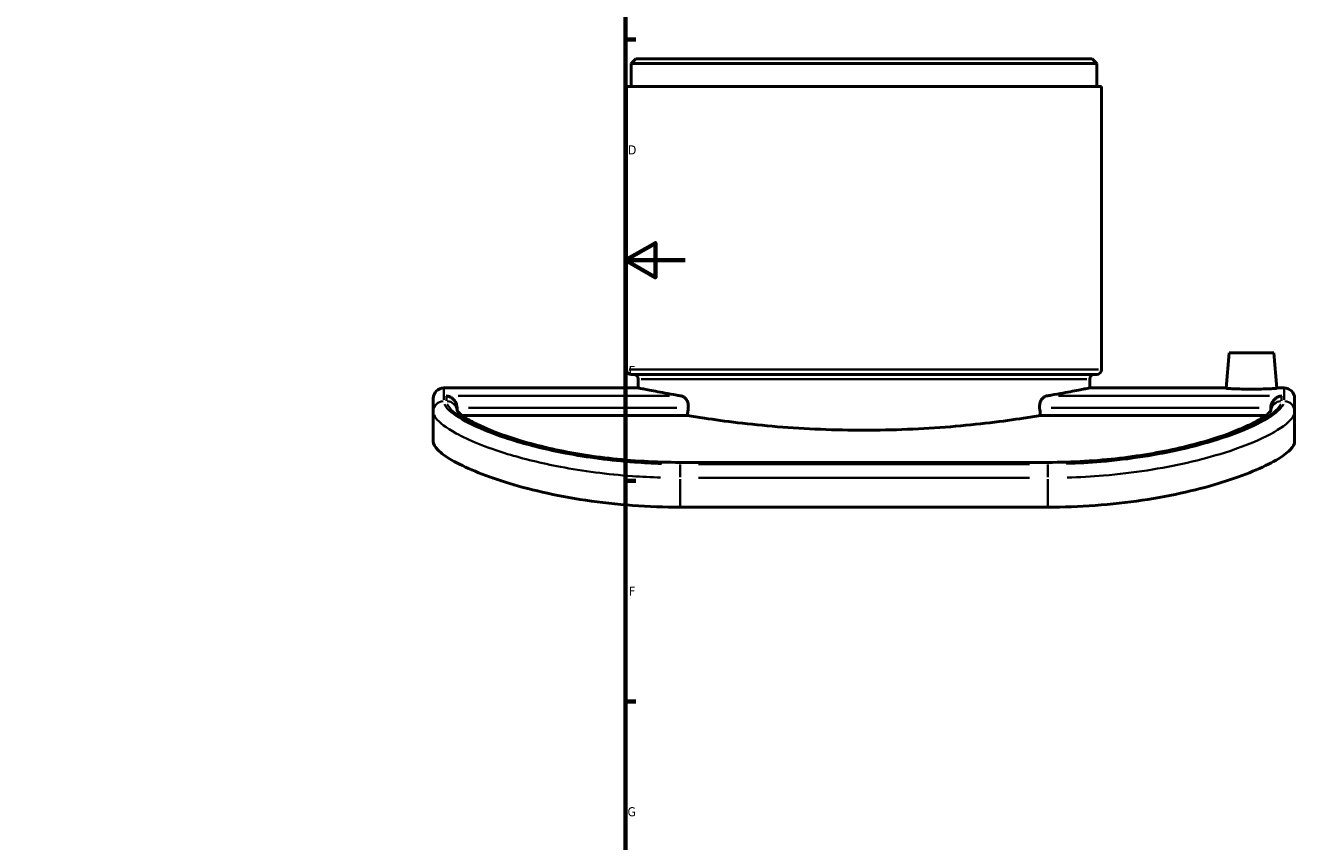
# Model space of a CAD drawing. Header units: millimetres. Extents: x -147 to 1117, y -469 to 816.
# Tile 6 of 8: x 619 to 1046, y 101 to 376. Entities that reach past the tile are written whole.
import ezdxf

# ---------------------------------------------------------------- set-up
doc = ezdxf.new("R2010")
doc.units = ezdxf.units.MM
for name, color, linetype, lineweight in [('Border (ANSI)', 7, 'Continuous', 70), ('Visible (ANSI)', 7, 'Continuous', 50), ('Visible Narrow (ANSI)', 7, 'Continuous', 35)]:
    doc.layers.add(name, color=color, linetype=linetype, lineweight=lineweight)
doc.styles.add('Note Text (ANSI)', font='tahoma.ttf')

# ---------------------------------------------------------------- blocks, each defined once
blk = doc.blocks.new('Borders Default Border')
at = {"layer": 'Border (ANSI)'}
for p, q in [((821, 371.25), (824.45, 371.25)), ((821, 222.75), (824.45, 222.75)), ((821, 148.5), (824.45, 148.5))]:
    blk.add_line(p, q, dxfattribs=at)
at = {"layer": 'Border (ANSI)', "flags": 128}
for points in [[(20, 20), (20, 574), (821, 574), (821, 20), (20, 20)], [(841, 297), (821, 297), (831, 302.77), (831, 291.23), (821, 297)]]:
    blk.add_lwpolyline(points, dxfattribs=at)
at = {"layer": 'Border (ANSI)', "char_height": 3.05, "attachment_point": 7, "style": 'Note Text (ANSI)'}
for s, insert in [('D', (821.81, 332.6)), ('E', (822.05, 258.35)), ('F', (822.14, 184.1)), ('G', (821.66, 109.79))]:
    blk.add_mtext(s, dxfattribs=dict(at, insert=insert))

msp = doc.modelspace()

# ---------------------------------------------------------------- linework, layer by layer
at = {"layer": 'Visible (ANSI)'}
for p, q in [((824.436, 364.83), (822.836, 363.23)), ((824.436, 364.83), (978.036, 364.83)), ((978.036, 364.83), (979.636, 363.23)), ((822.836, 355.455), (822.836, 363.23)), ((979.636, 363.23), (822.836, 363.23)), ((979.636, 355.455), (979.636, 363.23)), ((981.236, 355.455), (821.236, 355.455)), ((821.236, 260.18), (821.236, 355.455)), ((981.236, 260.18), (981.236, 355.455)), ((1024.236, 265.83), (1023.194, 253.925)), ((1024.236, 265.83), (1039.236, 265.83)), ((1039.236, 265.83), (1040.277, 253.925)), ((979.636, 258.58), (822.836, 258.58)), ((825.236, 254.03), (825.236, 256.98)), ((977.236, 254.03), (977.236, 256.98)), ((759.786, 254.03), (825.236, 254.03)), ((977.236, 254.03), (1023.203, 254.03)), ((1040.268, 254.03), (1042.686, 254.03)), ((756.236, 246.081), (756.236, 250.48)), ((1046.236, 250.48), (1046.236, 246.081)), ((756.236, 246.081), (756.236, 235.935)), ((764.236, 247.352), (764.236, 246.39)), ((841.813, 244.725), (766.021, 244.725)), ((1036.452, 244.725), (960.658, 244.725)), ((1038.236, 246.388), (1038.236, 247.352)), ((1046.236, 235.935), (1046.236, 246.081)), ((963.136, 228.971), (839.336, 228.971)), ((839.336, 213.905), (963.136, 213.905))]:
    msp.add_line(p, q, dxfattribs=at)
for centre, radius, start, end in [((822.836, 260.18), 1.6, 180, 270), ((823.636, 256.98), 1.6, 0, 90), ((978.836, 256.98), 1.6, 90, 180), ((979.636, 260.18), 1.6, 270, 0), ((759.786, 250.48), 3.55, 90, 180), ((1042.686, 250.48), 3.55, 0, 90)]:
    msp.add_arc(centre, radius, start, end, dxfattribs=at)
for start_param, end_param in [(4.033465, 4.0392615), (2.2439238, 2.2497203)]:
    msp.add_ellipse((901.236, -115.17), major_axis=(0, -577.277), ratio=0.1316525, start_param=start_param, end_param=end_param, dxfattribs=at)
for points, knots in [([(825.236, 254.03), (825.236, 254.03), (825.695, 253.935), (827.625, 253.545), (829.095, 253.25), (832.978, 252.51), (835.393, 252.064), (838.683, 251.498), (839.198, 251.41), (839.723, 251.322)], [34.4600315, 34.4600315, 34.4600315, 34.4600315, 35.8958209, 35.8958209, 37.3316103, 37.3316103, 38.7673997, 38.7673997, 39.0261814, 39.0261814, 39.0261814, 39.0261814]), ([(962.748, 251.322), (963.274, 251.41), (963.788, 251.498), (967.079, 252.064), (969.494, 252.51), (973.376, 253.25), (974.846, 253.545), (976.776, 253.935), (977.236, 254.03), (977.236, 254.03)], [6.9205273, 6.9205273, 6.9205273, 6.9205273, 7.179309, 7.179309, 8.6150984, 8.6150984, 10.0508878, 10.0508878, 11.4866772, 11.4866772, 11.4866772, 11.4866772]), ([(1040.277, 253.925), (1040.28, 253.9), (1040.067, 253.867), (1039.199, 253.798), (1038.543, 253.762), (1037.027, 253.701), (1036.066, 253.672), (1033.958, 253.632), (1032.811, 253.621), (1030.66, 253.621), (1029.514, 253.632), (1027.406, 253.672), (1026.444, 253.701), (1024.928, 253.762), (1024.272, 253.798), (1023.404, 253.867), (1023.192, 253.9), (1023.194, 253.925)], [1.2859386, 1.2859386, 1.2859386, 1.2859386, 1.6082553, 1.6082553, 1.930572, 1.930572, 2.2531713, 2.2531713, 2.5757706, 2.5757706, 2.89837, 2.89837, 3.2209693, 3.2209693, 3.543286, 3.543286, 3.8656027, 3.8656027, 3.8656027, 3.8656027]), ([(760.686, 251.322), (760.689, 251.322), (760.691, 251.322), (761.068, 251.275), (761.444, 251.169), (762.155, 250.846), (762.494, 250.632), (763.128, 250.082), (763.425, 249.741), (763.849, 249.035), (763.999, 248.698), (764.188, 248.018), (764.235, 247.69), (764.236, 247.357), (764.236, 247.355), (764.236, 247.352)], [-0.00119103, -0.00119103, -0.00119103, -0.00119103, 0, 0, 0.15903688, 0.15903688, 0.31062045, 0.31062045, 0.46443316, 0.46443316, 0.57973263, 0.57973263, 0.68038502, 0.68038502, 0.68118872, 0.68118872, 0.68118872, 0.68118872]), ([(839.723, 251.322), (839.961, 251.282), (840.206, 251.195), (840.785, 250.862), (841.11, 250.563), (841.581, 249.905), (841.775, 249.535), (842.042, 248.704), (842.113, 248.242), (842.113, 247.798), (842.113, 247.645), (842.105, 247.49), (842.089, 247.335)], [-0.5527195, -0.5527195, -0.5527195, -0.5527195, -0.43534218, -0.43534218, -0.26607325, -0.26607325, -0.13303662, -0.13303662, 0, 0, 0, 0.04591667, 0.04591667, 0.04591667, 0.04591667]), ([(960.383, 247.335), (960.366, 247.49), (960.358, 247.645), (960.358, 247.798), (960.358, 248.242), (960.43, 248.704), (960.697, 249.535), (960.891, 249.905), (961.361, 250.563), (961.686, 250.862), (962.265, 251.195), (962.511, 251.282), (962.748, 251.322)], [-0.04591667, -0.04591667, -0.04591667, -0.04591667, 0, 0, 0, 0.13303662, 0.13303662, 0.26607325, 0.26607325, 0.43534218, 0.43534218, 0.5527195, 0.5527195, 0.5527195, 0.5527195]), ([(1041.786, 251.322), (1041.783, 251.322), (1041.78, 251.322), (1041.403, 251.275), (1041.027, 251.169), (1040.317, 250.846), (1039.977, 250.632), (1039.344, 250.082), (1039.046, 249.741), (1038.622, 249.035), (1038.472, 248.698), (1038.284, 248.018), (1038.236, 247.69), (1038.236, 247.357), (1038.236, 247.355), (1038.236, 247.352)], [-1.60017156, -1.60017156, -1.60017156, -1.60017156, -1.59871497, -1.59871497, -1.4042178, -1.4042178, -1.2188358, -1.2188358, -1.03072763, -1.03072763, -0.88971997, -0.88971997, -0.76662522, -0.76662522, -0.76564232, -0.76564232, -0.76564232, -0.76564232]), ([(839.336, 228.971), (835.269, 228.971), (831.203, 229.088), (823.172, 229.55), (819.208, 229.894), (811.485, 230.786), (807.727, 231.334), (800.516, 232.596), (797.062, 233.309), (790.561, 234.853), (787.511, 235.682), (781.903, 237.397), (779.341, 238.282), (774.785, 240.042), (772.782, 240.917), (769.409, 242.579), (768.02, 243.369), (765.928, 244.751), (765.183, 245.358), (764.39, 246.153), (764.218, 246.408), (764.171, 246.494), (764.168, 246.5), (764.169, 246.498)], [0, 0, 0, 0, 1.2403186, 1.2403186, 2.4805167, 2.4805167, 3.7201512, 3.7201512, 4.957155, 4.957155, 6.187775, 6.187775, 7.4067419, 7.4067419, 8.605124, 8.605124, 9.7640896, 9.7640896, 10.8361046, 10.8361046, 11.6293844, 11.6293844, 11.7757741, 11.7757741, 11.7757741, 11.7757741]), ([(841.813, 244.725), (843.613, 244.427), (845.52, 244.126), (850.862, 243.326), (854.665, 242.804), (862.951, 241.82), (867.433, 241.36), (876.791, 240.595), (881.675, 240.29), (891.503, 239.885), (896.449, 239.785), (901.236, 239.785), (906.023, 239.785), (910.968, 239.885), (920.797, 240.29), (925.68, 240.595), (935.038, 241.36), (939.521, 241.82), (947.807, 242.804), (951.61, 243.326), (956.952, 244.126), (958.858, 244.427), (960.658, 244.725)], [-6.5870961, -6.5870961, -6.5870961, -6.5870961, -5.7441557, -5.7441557, -4.3081168, -4.3081168, -2.8720779, -2.8720779, -1.4360389, -1.4360389, 0, 0, 0, 1.4360389, 1.4360389, 2.8720779, 2.8720779, 4.3081168, 4.3081168, 5.7441557, 5.7441557, 6.5870961, 6.5870961, 6.5870961, 6.5870961]), ([(1038.294, 246.486), (1038.296, 246.491), (1038.278, 246.447), (1038.085, 246.173), (1037.81, 245.854), (1036.86, 245.009), (1036.117, 244.451), (1034.097, 243.165), (1032.756, 242.42), (1029.495, 240.831), (1027.54, 239.983), (1023.079, 238.265), (1020.558, 237.395), (1015.028, 235.702), (1012.011, 234.88), (1005.568, 233.344), (1002.139, 232.632), (994.966, 231.369), (991.221, 230.818), (983.517, 229.919), (979.559, 229.57), (971.447, 229.094), (967.291, 228.971), (963.136, 228.971)], [0.6469006, 0.6469006, 0.6469006, 0.6469006, 1.0534544, 1.0534544, 1.8358307, 1.8358307, 2.7836664, 2.7836664, 3.8690896, 3.8690896, 5.0304214, 5.0304214, 6.2291055, 6.2291055, 7.4480016, 7.4480016, 8.6785069, 8.6785069, 9.9154534, 9.9154534, 11.1550949, 11.1550949, 12.4226347, 12.4226347, 12.4226347, 12.4226347]), ([(756.236, 235.935), (756.236, 235.156), (756.719, 234.229), (758.786, 232.136), (760.37, 230.969), (764.59, 228.514), (767.23, 227.225), (773.358, 224.678), (776.847, 223.422), (784.261, 221.113), (788.427, 219.98), (797.501, 217.917), (802.408, 216.987), (812.646, 215.466), (817.984, 214.874), (828.72, 214.093), (834.117, 213.905), (839.336, 213.905)], [38.4726173, 38.4726173, 38.4726173, 38.4726173, 40.0562411, 40.0562411, 41.639865, 41.639865, 43.2234888, 43.2234888, 44.8071126, 44.8071126, 46.3728208, 46.3728208, 47.9385291, 47.9385291, 49.5042373, 49.5042373, 51.0699455, 51.0699455, 51.0699455, 51.0699455]), ([(963.136, 213.905), (968.355, 213.905), (973.752, 214.093), (984.487, 214.874), (989.826, 215.466), (1000.063, 216.987), (1004.971, 217.917), (1014.044, 219.98), (1018.21, 221.113), (1025.625, 223.422), (1029.114, 224.678), (1035.242, 227.225), (1037.881, 228.514), (1042.101, 230.969), (1043.685, 232.136), (1045.752, 234.229), (1046.236, 235.156), (1046.236, 235.935)], [25.5347202, 25.5347202, 25.5347202, 25.5347202, 27.1004284, 27.1004284, 28.6661367, 28.6661367, 30.2318449, 30.2318449, 31.7975531, 31.7975531, 33.3811769, 33.3811769, 34.9648008, 34.9648008, 36.5484246, 36.5484246, 38.1320484, 38.1320484, 38.1320484, 38.1320484])]:
    msp.add_open_spline(points, degree=3, knots=knots, dxfattribs=at)
at = {"layer": 'Visible Narrow (ANSI)'}
for p, q in [((822.221, 260.18), (980.251, 260.18)), ((976.3, 256.98), (826.171, 256.98)), ((759.786, 254.019), (759.786, 250.021)), ((1042.686, 250.021), (1042.686, 254.019)), ((760.686, 249.685), (760.686, 251.246)), ((835.771, 251.322), (764.638, 251.322)), ((1037.834, 251.322), (966.7, 251.322)), ((1041.786, 251.246), (1041.786, 249.685)), ((768.128, 247.335), (838.196, 247.335)), ((964.275, 247.335), (1034.343, 247.335)), ((839.336, 228.751), (839.336, 228.97)), ((839.336, 224.025), (839.336, 228.283)), ((845.526, 228.728), (956.946, 228.728)), ((956.946, 228.396), (845.526, 228.396)), ((963.136, 228.751), (963.136, 228.97)), ((963.136, 224.025), (963.136, 228.283)), ((839.336, 214.397), (839.336, 223.268)), ((845.526, 223.761), (956.946, 223.761)), ((963.136, 223.268), (963.136, 214.397))]:
    msp.add_line(p, q, dxfattribs=at)
for centre, major_axis, start_param, end_param in [((759.786, 246.081), (-3.55, 0), 4.7909288, 6.2046455), ((760.686, 246.081), (3.55, 0), 0.1687672, 1.4970053), ((1041.786, 246.081), (-3.55, 0), 4.7862007, 6.1148109), ((1042.686, 246.081), (3.55, 0), 0.0785398, 1.4922565)]:
    msp.add_ellipse(centre, major_axis=major_axis, ratio=0.9879693, start_param=start_param, end_param=end_param, dxfattribs=at)
for points, knots in [([(833.06, 228.488), (830.003, 228.577), (826.96, 228.731), (815.85, 229.533), (808.001, 230.577), (794.571, 233.138), (788.827, 234.565), (776.822, 238.218), (771.155, 240.54), (763.895, 244.473), (761.706, 246.131), (760.356, 247.912), (760.159, 248.24), (760.022, 248.555)], [0.6282078, 0.6282078, 0.6282078, 0.6282078, 1.548117, 1.548117, 4.0251042, 4.0251042, 6.1548306, 6.1548306, 9.0653737, 9.0653737, 11.3892983, 11.3892983, 11.9359486, 11.9359486, 11.9359486, 11.9359486]), ([(760.919, 248.567), (761.022, 248.332), (761.158, 248.09), (762.33, 246.377), (764.518, 244.676), (771.663, 240.797), (777.006, 238.591), (788.671, 234.977), (794.533, 233.503), (808.083, 230.909), (815.906, 229.865), (827.007, 229.062), (830.062, 228.907), (833.131, 228.818)], [-11.8015309, -11.8015309, -11.8015309, -11.8015309, -11.3929262, -11.3929262, -8.9887124, -8.9887124, -6.2045559, -6.2045559, -4.0162249, -4.0162249, -1.5447019, -1.5447019, -0.6211332, -0.6211332, -0.6211332, -0.6211332]), ([(969.341, 228.818), (970.544, 228.853), (971.744, 228.898), (980.91, 229.319), (988.722, 230.136), (1005.103, 232.767), (1013.379, 234.775), (1025.193, 238.571), (1029.411, 240.259), (1036.402, 243.699), (1038.992, 245.438), (1040.959, 247.529), (1041.333, 248.064), (1041.552, 248.567)], [-11.8015029, -11.8015029, -11.8015029, -11.8015029, -11.4394873, -11.4394873, -9.0303451, -9.0303451, -6.0292444, -6.0292444, -3.867084, -3.867084, -1.4949221, -1.4949221, -0.6211317, -0.6211317, -0.6211317, -0.6211317]), ([(1042.449, 248.555), (1042.217, 248.02), (1041.812, 247.45), (1039.775, 245.329), (1037.208, 243.609), (1030.055, 240.062), (1025.489, 238.24), (1016.449, 235.383), (1012.417, 234.284), (999.939, 231.429), (990.734, 229.965), (977.26, 228.826), (973.347, 228.603), (969.411, 228.488)], [0.6282032, 0.6282032, 0.6282032, 0.6282032, 1.5557994, 1.5557994, 3.8949679, 3.8949679, 6.2125148, 6.2125148, 7.7862986, 7.7862986, 10.751338, 10.751338, 11.9358617, 11.9358617, 11.9358617, 11.9358617]), ([(756.482, 244.955), (756.626, 244.613), (756.831, 244.259), (758.242, 242.34), (760.528, 240.574), (768.113, 236.415), (774.033, 233.98), (786.573, 230.166), (792.573, 228.682), (806.603, 226.02), (814.802, 224.938), (826.408, 224.108), (829.587, 223.948), (832.78, 223.856)], [-11.9359486, -11.9359486, -11.9359486, -11.9359486, -11.3892983, -11.3892983, -9.0653737, -9.0653737, -6.1548306, -6.1548306, -4.0251042, -4.0251042, -1.548117, -1.548117, -0.6282078, -0.6282078, -0.6282078, -0.6282078]), ([(969.691, 223.856), (973.803, 223.975), (977.891, 224.206), (991.966, 225.386), (1001.581, 226.904), (1014.617, 229.875), (1018.828, 231.02), (1028.271, 234.005), (1033.042, 235.915), (1040.514, 239.656), (1043.195, 241.484), (1045.323, 243.76), (1045.746, 244.375), (1045.989, 244.955)], [-11.9358617, -11.9358617, -11.9358617, -11.9358617, -10.751338, -10.751338, -7.7862986, -7.7862986, -6.2125148, -6.2125148, -3.8949679, -3.8949679, -1.5557994, -1.5557994, -0.6282032, -0.6282032, -0.6282032, -0.6282032])]:
    msp.add_open_spline(points, degree=3, knots=knots, dxfattribs=at)

# ---------------------------------------------------------------- block references
msp.add_blockref('Borders Default Border', (0, 0))

doc.saveas('drawing.dxf')
